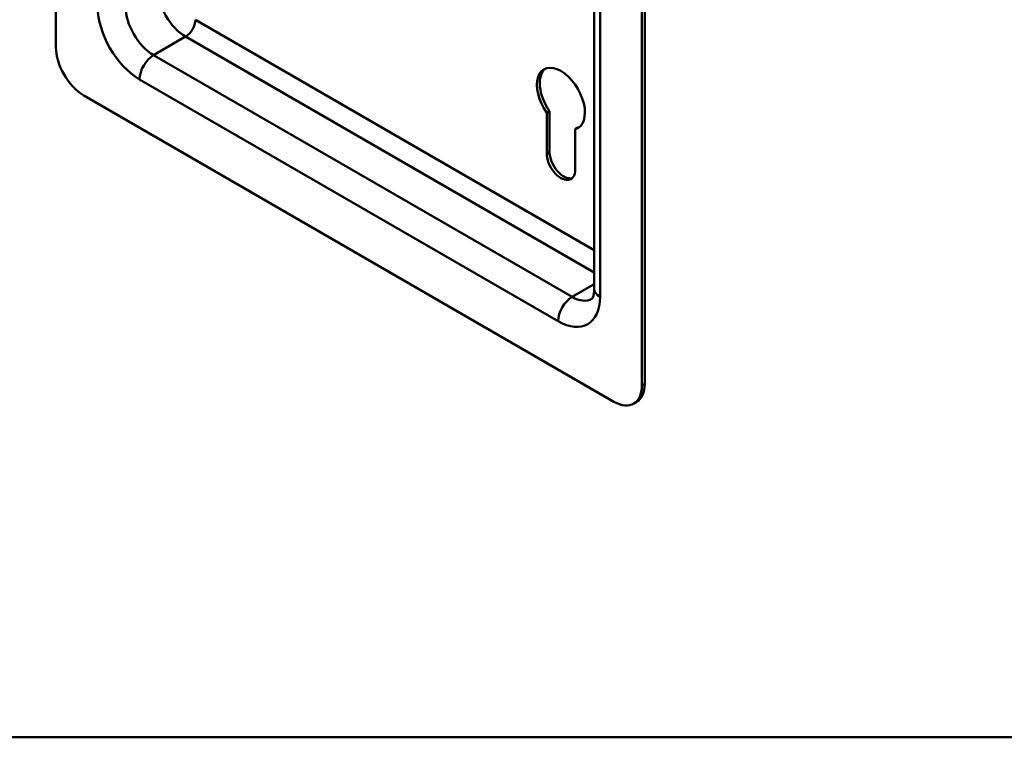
# Model space of a CAD drawing. Header units: millimetres. Extents: x 20 to 833, y 20 to 574.
# Tile 1 of 5: x 187 to 287, y 20 to 93. Entities that reach past the tile are written whole.
import ezdxf

# ---------------------------------------------------------------- set-up
doc = ezdxf.new("R2010")
doc.units = ezdxf.units.MM
doc.header["$LTSCALE"] = 2
for name, color, linetype, lineweight in [('Sichtbare Kanten(DIN)', 7, 'Continuous', 50), ('Sichtbare tangentiale Kanten(DIN)', 7, 'Continuous', 50), ('Skizziergeometrie(DIN)', 7, 'Continuous', 50)]:
    doc.layers.add(name, color=color, linetype=linetype, lineweight=lineweight)

# ---------------------------------------------------------------- blocks, each defined once
blk = doc.blocks.new('Ränder Standardrahmen')
at = {"layer": 'Skizziergeometrie(DIN)', "flags": 128}
blk.add_lwpolyline([(10, 10), (10, 287), (410, 287), (410, 10), (10, 10)], dxfattribs=at)

msp = doc.modelspace()

# ---------------------------------------------------------------- linework, layer by layer
at = {"layer": 'Sichtbare Kanten(DIN)'}
for p, q in [((190.761, 171.575), (190.761, 89.925)), ((250.158, 55.632), (250.158, 137.282)), ((250.441, 55.795), (250.441, 137.445)), ((245.329, 65.43), (245.329, 134.016)), ((193.589, 85.026), (247.329, 53.999)), ((240.513, 79.159), (240.519, 83.263)), ((240.519, 83.263), (240.801, 83.426)), ((240.801, 83.426), (240.796, 79.322)), ((243.386, 81.602), (243.669, 81.765)), ((243.386, 81.602), (243.398, 77.496)), ((249.329, 53.801), (249.612, 53.964))]:
    msp.add_line(p, q, dxfattribs=at)
for centre, major_axis, start_param, end_param in [((193.589, 88.292), (-2, 3.464), 0.785398, 2.356194), ((241.955, 84.699), (-1.72, 2.979), 2.984855, 8.007462), ((242.238, 84.863), (-1.72, 2.979), 0.082315, 1.724276), ((242.238, 84.863), (1.72, -2.979), 6.126448, 6.200871), ((241.955, 78.323), (1.02, -1.767), 3.925398, 7.071981), ((242.238, 78.487), (1.02, -1.767), 3.925398, 6.144089), ((247.329, 57.265), (2, -3.464), 5.497787, 7.068583), ((247.612, 57.428), (2, -3.464), 0, 0.785398)]:
    msp.add_ellipse(centre, major_axis=major_axis, ratio=0.57735, start_param=start_param, end_param=end_param, dxfattribs=at)
msp.add_open_spline([(245.087, 64.415), (245.087, 64.415), (245.088, 64.415), (245.106, 64.433), (245.123, 64.453), (245.169, 64.531), (245.198, 64.59), (245.254, 64.756), (245.28, 64.861), (245.318, 65.116), (245.329, 65.264), (245.329, 65.43)], degree=3, knots=[5.4977871, 5.4977871, 5.4977871, 5.4977871, 5.6548668, 5.6548668, 5.8119464, 5.8119464, 5.969026, 5.969026, 6.1261057, 6.1261057, 6.2831853, 6.2831853, 6.2831853, 6.2831853], dxfattribs=at)
at = {"layer": 'Sichtbare tangentiale Kanten(DIN)'}
for p, q in [((245.915, 133.199), (245.915, 64.614)), ((204.903, 92.701), (245.329, 69.361)), ((200.66, 89.108), (203.913, 90.986)), ((245.329, 67.075), (203.913, 90.986)), ((200.66, 89.108), (243.087, 64.614)), ((241.673, 62.164), (199.246, 86.659)), ((240.513, 79.159), (240.796, 79.322)), ((243.087, 64.614), (245.329, 65.908)), ((250.441, 55.795), (250.158, 55.632))]:
    msp.add_line(p, q, dxfattribs=at)
for centre, major_axis, start_param, end_param in [((203.913, 94.252), (-2, 3.464), 0.785398, 2.356194), ((199.246, 91.558), (3, -5.196), 3.926991, 5.497787), ((200.66, 92.374), (2, -3.464), 3.926991, 5.497787), ((203.913, 92.129), (0.7, 1.212), 3.926991, 5.497787), ((200.66, 87.475), (1, 1.732), 0.785398, 2.356194), ((247.329, 65.43), (-2, 0), 0, 0.785398), ((243.087, 62.981), (-1, -1.732), 3.926991, 5.497787), ((241.673, 67.063), (3, -5.196), 5.497787, 7.068583), ((243.087, 67.88), (2, -3.464), 5.497787, 6.283185)]:
    msp.add_ellipse(centre, major_axis=major_axis, ratio=0.57735, start_param=start_param, end_param=end_param, dxfattribs=at)

# ---------------------------------------------------------------- block references
at = {"xscale": 2, "yscale": 2, "zscale": 2}
msp.add_blockref('Ränder Standardrahmen', (0, 0), dxfattribs=at)

doc.saveas('drawing.dxf')
